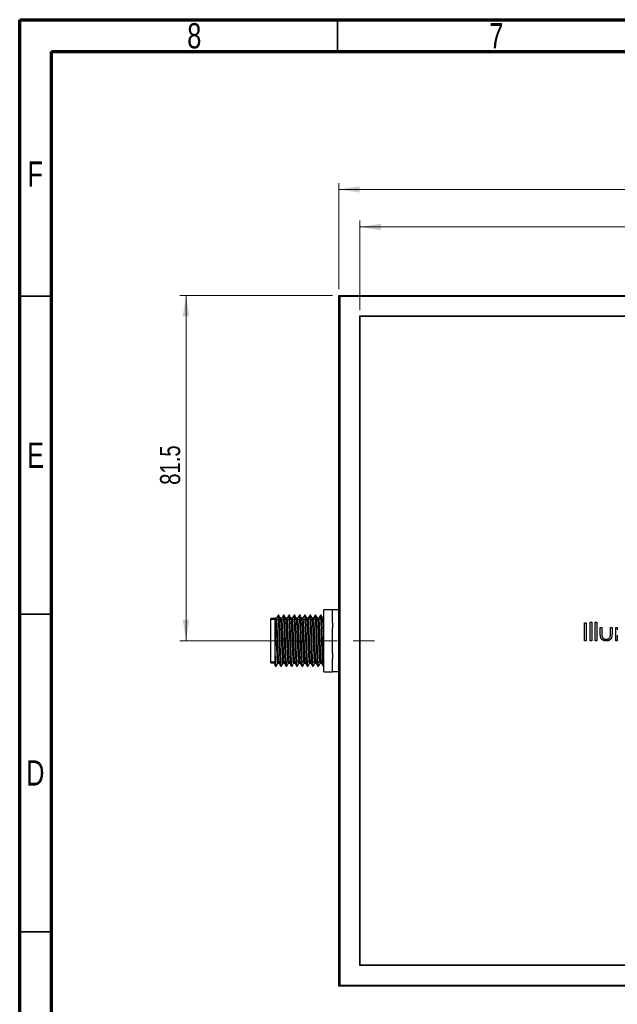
# Model space of a CAD drawing. Header units: millimetres. Extents: x 15 to 415, y 5 to 292.
# Tile 2 of 11: x 15 to 109, y 137 to 292. Entities that reach past the tile are written whole.
import ezdxf

# ---------------------------------------------------------------- set-up
doc = ezdxf.new("R2010")
doc.units = ezdxf.units.MM
doc.linetypes.add('CENTERX2', pattern=[20.32, 12.7, -2.54, 2.54, -2.54])
doc.styles.add('SLDTEXTSTYLE0', font='TXT', dxfattribs={"width": 0.75})
doc.dimstyles.new('SLDDIMSTYLE0', dxfattribs={"dimtxt": 3.175, "dimasz": 3.302, "dimexe": 0, "dimexo": 0.0625, "dimgap": 0.79375, "dimtad": 1, "dimdec": 1, "dimlfac": 1.5, "dimrnd": 1e-09, "dimzin": 4, "dimdsep": 46, "dimtxsty": 'SLDTEXTSTYLE0', "dimsah": 1, "dimcen": 0.09, "dimadec": 0, "dimazin": 1, "dimtfac": 1, "dimtdec": 1, "dimtofl": 0, "dimtmove": 0, "dimatfit": 3, "dimfxl": 1, "dimfrac": 2, "dimtolj": 1, "dimtzin": 12, "dimarcsym": 0})
doc.dimstyles.new('SLDDIMSTYLE1', dxfattribs={"dimtxt": 3.175, "dimasz": 3.302, "dimexe": 0, "dimexo": 0.0625, "dimgap": 0.79375, "dimtad": 1, "dimdec": 1, "dimlfac": 1.5, "dimrnd": 1e-09, "dimzin": 12, "dimdsep": 46, "dimtxsty": 'SLDTEXTSTYLE0', "dimsah": 1, "dimcen": 0.09, "dimadec": 0, "dimazin": 3, "dimtfac": 1, "dimtdec": 1, "dimtofl": 0, "dimtmove": 0, "dimatfit": 3, "dimfxl": 1, "dimfrac": 2, "dimtolj": 1, "dimtzin": 12, "dimarcsym": 0})

# ---------------------------------------------------------------- blocks, each defined once
blk = doc.blocks.new('_D_1')
at = {"color": 7, "linetype": 'Continuous', "lineweight": 0}
for p, q in [((68.52, 246.3), (68.52, 260.39)), ((170.52, 246.3), (170.52, 260.39)), ((170.52, 259.39), (68.52, 259.39))]:
    blk.add_line(p, q, dxfattribs=at)
at = {"color": 7, "linetype": 'Continuous', "lineweight": 18}
for points in [[(68.52, 259.39), (71.82, 258.88), (71.82, 259.9)], [(170.52, 259.39), (167.22, 259.9), (167.22, 258.88)]]:
    blk.add_solid(points, dxfattribs=at)
at = {"color": 7, "linetype": 'Continuous', "lineweight": 18, "insert": (122.93, 263.48), "char_height": 3.175, "attachment_point": 1, "style": 'SLDTEXTSTYLE0'}
blk.add_mtext('153.0', dxfattribs=at)
blk = doc.blocks.new('_D_2')
at = {"color": 7, "linetype": 'Continuous', "lineweight": 0}
for p, q in [((65.18, 249.63), (65.18, 266.3)), ((65.18, 265.3), (173.85, 265.3)), ((173.85, 249.63), (173.85, 266.3))]:
    blk.add_line(p, q, dxfattribs=at)
at = {"color": 7, "linetype": 'Continuous', "lineweight": 18}
for points in [[(65.18, 265.3), (68.49, 264.8), (68.49, 265.81)], [(173.85, 265.3), (170.55, 265.81), (170.55, 264.8)]]:
    blk.add_solid(points, dxfattribs=at)
at = {"color": 7, "linetype": 'Continuous', "lineweight": 18, "insert": (121.98, 269.4), "char_height": 3.175, "attachment_point": 1, "style": 'SLDTEXTSTYLE0'}
blk.add_mtext('163.0', dxfattribs=at)
blk = doc.blocks.new('_D_4')
at = {"color": 7, "linetype": 'Continuous', "lineweight": 0}
for p, q in [((64.18, 248.63), (40.16, 248.63)), ((41.16, 194.3), (41.16, 248.63)), ((59.85, 194.3), (40.16, 194.3))]:
    blk.add_line(p, q, dxfattribs=at)
at = {"color": 7, "linetype": 'Continuous', "lineweight": 18}
for points in [[(41.16, 248.63), (40.65, 245.33), (41.66, 245.33)], [(41.16, 194.3), (41.66, 197.6), (40.65, 197.6)]]:
    blk.add_solid(points, dxfattribs=at)
at = {"color": 7, "linetype": 'Continuous', "lineweight": 18, "insert": (37.06, 218.83), "char_height": 3.175, "attachment_point": 1, "rotation": 90, "style": 'SLDTEXTSTYLE0'}
blk.add_mtext('81.5', dxfattribs=at)

msp = doc.modelspace()

# ---------------------------------------------------------------- linework, layer by layer
at = {"color": 7, "linetype": 'Continuous', "lineweight": 70}
for p, q in [((15, 5), (15, 292)), ((15, 292), (415, 292)), ((20, 10), (20, 287)), ((20, 287), (410, 287))]:
    msp.add_line(p, q, dxfattribs=at)
at = {"color": 7, "linetype": 'Continuous', "lineweight": 35}
for p, q in [((65, 287), (65, 292)), ((20, 248.5), (15, 248.5)), ((20, 198.5), (15, 198.5)), ((15, 148.5), (20, 148.5)), ((20, 148.5), (15, 148.5))]:
    msp.add_line(p, q, dxfattribs=at)
at = {"color": 7, "linetype": 'Continuous', "lineweight": 25}
for p, q in [((65.3506, 248.4677), (65.184, 248.6344)), ((65.184, 248.6344), (173.8506, 248.6344)), ((65.184, 139.9677), (65.184, 248.6344)), ((173.684, 248.4677), (65.3506, 248.4677)), ((65.3506, 248.4677), (65.3506, 140.1344)), ((170.584, 245.3677), (68.4506, 245.3677)), ((68.4506, 245.3677), (68.4506, 143.2344)), ((170.5173, 245.301), (68.5173, 245.301)), ((68.5173, 245.301), (68.5173, 143.301)), ((55.7465, 198.301), (55.6422, 198.301)), ((56.5799, 198.301), (56.4755, 198.301)), ((57.4132, 198.301), (57.3089, 198.301)), ((58.2465, 198.301), (58.1422, 198.301)), ((59.0799, 198.301), (58.9755, 198.301)), ((59.9132, 198.301), (59.8089, 198.301)), ((60.7465, 198.301), (60.6422, 198.301)), ((61.5799, 198.301), (61.4755, 198.301)), ((62.4132, 198.301), (62.3089, 198.301)), ((64.184, 199.1765), (62.8506, 199.1765)), ((62.8506, 198.9533), (62.8506, 199.1765)), ((62.8506, 197.3488), (62.8506, 198.9533)), ((64.184, 199.1765), (64.184, 199.1128)), ((65.184, 199.1344), (64.184, 199.1344)), ((64.184, 197.1024), (64.184, 199.1128)), ((55.184, 197.801), (54.5173, 197.801)), ((54.5173, 194.301), (54.5173, 197.801)), ((62.8506, 197.85), (62.6775, 197.85)), ((62.8506, 195.9055), (62.8506, 197.3488)), ((64.184, 197.1024), (64.184, 196.3114)), ((103.8504, 197.1233), (104.1036, 197.1233)), ((103.8504, 194.301), (103.8504, 197.1233)), ((104.1036, 197.1233), (104.1036, 194.301)), ((104.7187, 197.1956), (104.972, 197.1956)), ((104.7187, 194.301), (104.7187, 197.1956)), ((104.972, 197.1956), (104.972, 194.301)), ((105.5147, 197.1956), (105.768, 197.1956)), ((105.5147, 194.301), (105.5147, 197.1956)), ((105.768, 197.1956), (105.768, 194.301)), ((62.8506, 192.6966), (62.8506, 195.9055)), ((64.184, 192.2907), (64.184, 196.3114)), ((106.3108, 196.3634), (106.564, 196.3634)), ((106.3108, 195.378), (106.3108, 196.3634)), ((106.564, 196.3634), (106.564, 195.4069)), ((107.9028, 196.3634), (108.1561, 196.3634)), ((107.9028, 195.4069), (107.9028, 196.3634)), ((108.1561, 196.3634), (108.1561, 195.3594)), ((108.735, 196.3634), (108.9882, 196.3634)), ((108.735, 194.301), (108.735, 196.3634)), ((108.9882, 196.3634), (108.9882, 196.005)), ((54.5173, 190.801), (54.5173, 194.301)), ((104.1036, 194.301), (103.8504, 194.301)), ((104.972, 194.301), (104.7187, 194.301)), ((105.768, 194.301), (105.5147, 194.301)), ((108.9882, 194.301), (108.735, 194.301)), ((108.9882, 195.1689), (108.9882, 194.301)), ((55.184, 190.4992), (55.184, 192.492)), ((62.8506, 191.2533), (62.8506, 192.6966)), ((64.184, 192.2907), (64.184, 191.4997)), ((54.5173, 190.801), (55.184, 190.801)), ((62.257, 190.7521), (62.4613, 190.7521)), ((62.8506, 189.6488), (62.8506, 191.2533)), ((64.184, 189.4893), (64.184, 191.4997)), ((55.177, 190.379), (55.2185, 190.3074)), ((55.184, 190.301), (55.3299, 190.301)), ((56.059, 190.301), (56.1632, 190.301)), ((56.8923, 190.301), (56.9966, 190.301)), ((57.7256, 190.301), (57.8299, 190.301)), ((58.559, 190.301), (58.6632, 190.301)), ((59.3923, 190.301), (59.4966, 190.301)), ((60.2256, 190.301), (60.3299, 190.301)), ((61.059, 190.301), (61.1632, 190.301)), ((61.8923, 190.301), (61.9966, 190.301)), ((62.7256, 190.301), (62.8506, 190.301)), ((62.8506, 189.4255), (62.8506, 189.6488)), ((62.8506, 189.4255), (64.184, 189.4255)), ((64.184, 189.4893), (64.184, 189.4255)), ((64.184, 189.4677), (65.184, 189.4677)), ((68.4506, 143.2344), (170.584, 143.2344)), ((68.5173, 143.301), (170.5173, 143.301)), ((65.3506, 140.1344), (65.184, 139.9677)), ((173.8506, 139.9677), (65.184, 139.9677)), ((65.3506, 140.1344), (173.684, 140.1344))]:
    msp.add_line(p, q, dxfattribs=at)
at = {"color": 7, "linetype": 'Continuous', "lineweight": 18}
for p, q in [((62.8506, 197.6344), (54.5173, 197.6344)), ((62.6056, 197.9677), (62.5332, 197.9677)), ((62.8506, 190.9677), (54.5173, 190.9677)), ((62.8506, 190.6344), (62.5332, 190.6344))]:
    msp.add_line(p, q, dxfattribs=at)
at = {"color": 7, "linetype": 'CENTERX2', "lineweight": 18}
msp.add_line((47.1409, 194.301), (70.8182, 194.301), dxfattribs=at)
at = {"color": 7, "linetype": 'Continuous', "lineweight": 25, "flags": 128}
msp.add_lwpolyline([(55.5903, 190.7823), (55.5727, 190.7847), (55.5368, 191.0361), (55.5009, 191.5183), (55.4673, 192.1818), (55.4312, 193.0089), (55.3955, 193.9252), (55.3618, 194.8499), (55.3506, 195.1413), (55.3254, 195.7648), (55.3004, 196.3362), (55.2666, 197.0188), (55.231, 197.5234), (55.1949, 197.8019), (55.184, 197.8382), (55.184, 197.8382)], dxfattribs=at)
at = {"color": 7, "linetype": 'Continuous', "lineweight": 25}
for points, knots in [([(56.0516, 190.3362), (56.0483, 190.334), (56.0335, 190.3241), (56.0055, 190.5898), (55.9694, 191.1202), (55.9363, 191.8917), (55.9, 192.8261), (55.864, 193.8658), (55.8308, 194.9347), (55.7944, 195.9605), (55.7586, 196.8681), (55.7254, 197.6019), (55.6889, 198.0867), (55.661, 198.3132), (55.6459, 198.2792), (55.6422, 198.2708)], [0, 0, 0, 0, 0.02556314, 0.11215416, 0.19862982, 0.28335438, 0.36999605, 0.4564085, 0.54114947, 0.62783761, 0.71418276, 0.79894829, 0.88567871, 0.97195245, 1, 1, 1, 1]), ([(56.0149, 197.8429), (55.9713, 197.9183), (55.8842, 198.0689), (55.7971, 198.2196), (55.7536, 198.2947)], [0, 0, 0, 0, 0.50085779, 1, 1, 1, 1]), ([(56.885, 190.3362), (56.8816, 190.334), (56.8668, 190.3241), (56.8388, 190.5898), (56.8028, 191.1202), (56.7696, 191.8917), (56.7333, 192.8261), (56.6973, 193.8658), (56.6642, 194.9347), (56.6278, 195.9605), (56.5919, 196.8681), (56.5587, 197.6019), (56.5222, 198.0867), (56.4944, 198.3132), (56.4793, 198.2792), (56.4755, 198.2708)], [0, 0, 0, 0, 0.025569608, 0.112160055, 0.198635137, 0.283359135, 0.370000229, 0.456412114, 0.541152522, 0.627840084, 0.714184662, 0.798949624, 0.885679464, 0.971952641, 1, 1, 1, 1]), ([(56.8483, 197.8429), (56.8047, 197.9183), (56.7175, 198.0689), (56.6304, 198.2195), (56.5869, 198.2947)], [0, 0, 0, 0, 0.50074683, 1, 1, 1, 1]), ([(57.7183, 190.3362), (57.7149, 190.334), (57.7002, 190.3241), (57.6721, 190.5898), (57.6361, 191.1202), (57.603, 191.8917), (57.5666, 192.8261), (57.5307, 193.8658), (57.4975, 194.9347), (57.4611, 195.9605), (57.4252, 196.8681), (57.392, 197.6019), (57.3556, 198.0867), (57.3277, 198.3132), (57.3126, 198.2792), (57.3089, 198.2708)], [0, 0, 0, 0, 0.02557608, 0.11216595, 0.19864046, 0.28336389, 0.37000441, 0.45641572, 0.54115557, 0.62784256, 0.71418656, 0.79895096, 0.88568022, 0.97195283, 1, 1, 1, 1]), ([(57.6816, 197.8429), (57.638, 197.9183), (57.5509, 198.0689), (57.4638, 198.2195), (57.4203, 198.2947)], [0, 0, 0, 0, 0.50063549, 1, 1, 1, 1]), ([(58.5516, 190.3362), (58.5483, 190.334), (58.5335, 190.3241), (58.5055, 190.5898), (58.4694, 191.1202), (58.4363, 191.8917), (58.4, 192.8261), (58.364, 193.8658), (58.3308, 194.9347), (58.2944, 195.9605), (58.2586, 196.8681), (58.2254, 197.6019), (58.1889, 198.0867), (58.161, 198.3132), (58.1459, 198.2792), (58.1422, 198.2708)], [0, 0, 0, 0, 0.025582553, 0.11217185, 0.198645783, 0.283368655, 0.370008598, 0.456419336, 0.541158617, 0.627845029, 0.714188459, 0.798952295, 0.885680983, 0.971953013, 1, 1, 1, 1]), ([(58.5149, 197.8429), (58.4713, 197.9183), (58.3842, 198.0689), (58.2971, 198.2195), (58.2536, 198.2947)], [0, 0, 0, 0, 0.50052379, 1, 1, 1, 1]), ([(59.385, 190.3362), (59.3816, 190.334), (59.3668, 190.3241), (59.3388, 190.5898), (59.3028, 191.1202), (59.2696, 191.8917), (59.2333, 192.8261), (59.1973, 193.8658), (59.1642, 194.9347), (59.1278, 195.9605), (59.0919, 196.8681), (59.0587, 197.6019), (59.0222, 198.0867), (58.9944, 198.3132), (58.9793, 198.2792), (58.9755, 198.2708)], [0, 0, 0, 0, 0.02558903, 0.11217775, 0.19865111, 0.28337342, 0.37001278, 0.45642295, 0.54116167, 0.6278475, 0.71419036, 0.79895363, 0.88568174, 0.9719532, 1, 1, 1, 1]), ([(59.3483, 197.8429), (59.3047, 197.9182), (59.2176, 198.0689), (59.1305, 198.2195), (59.0869, 198.2947)], [0, 0, 0, 0, 0.500411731, 1, 1, 1, 1]), ([(60.2183, 190.3362), (60.2149, 190.334), (60.2002, 190.3241), (60.1721, 190.5898), (60.1361, 191.1202), (60.103, 191.8917), (60.0666, 192.8261), (60.0307, 193.8658), (59.9975, 194.9347), (59.9611, 195.9605), (59.9252, 196.8681), (59.892, 197.6019), (59.8556, 198.0867), (59.8277, 198.3132), (59.8126, 198.2792), (59.8089, 198.2708)], [0, 0, 0, 0, 0.0255955, 0.11218365, 0.19865643, 0.28337818, 0.37001697, 0.45642656, 0.54116472, 0.62784997, 0.71419226, 0.79895497, 0.8856825, 0.97195339, 1, 1, 1, 1]), ([(60.1816, 197.8429), (60.138, 197.9182), (60.0509, 198.0688), (59.9638, 198.2195), (59.9203, 198.2947)], [0, 0, 0, 0, 0.50029932, 1, 1, 1, 1]), ([(61.0517, 190.3362), (61.0483, 190.334), (61.0335, 190.3241), (61.0055, 190.5898), (60.9694, 191.1202), (60.9363, 191.8917), (60.9, 192.8261), (60.864, 193.8658), (60.8308, 194.9347), (60.7944, 195.9605), (60.7586, 196.8681), (60.7254, 197.6019), (60.6889, 198.0867), (60.661, 198.3132), (60.6459, 198.2792), (60.6422, 198.2708)], [0, 0, 0, 0, 0.02560198, 0.11218955, 0.19866176, 0.28338294, 0.37002116, 0.45643017, 0.54116777, 0.62785245, 0.71419416, 0.7989563, 0.88568326, 0.97195357, 1, 1, 1, 1]), ([(61.0149, 197.8429), (60.9714, 197.9182), (60.8842, 198.0688), (60.7971, 198.2195), (60.7536, 198.2947)], [0, 0, 0, 0, 0.50018657, 1, 1, 1, 1]), ([(61.885, 190.3362), (61.8816, 190.334), (61.8668, 190.3241), (61.8388, 190.5898), (61.8028, 191.1202), (61.7696, 191.8917), (61.7333, 192.8261), (61.6973, 193.8658), (61.6642, 194.9347), (61.6278, 195.9605), (61.5919, 196.8681), (61.5587, 197.6019), (61.5222, 198.0867), (61.4944, 198.3132), (61.4793, 198.2792), (61.4755, 198.2708)], [0, 0, 0, 0, 0.02560846, 0.11219545, 0.19866709, 0.28338771, 0.37002535, 0.45643379, 0.54117082, 0.62785492, 0.71419606, 0.79895764, 0.88568402, 0.97195376, 1, 1, 1, 1]), ([(61.8483, 197.8429), (61.8047, 197.9182), (61.7176, 198.0688), (61.6305, 198.2194), (61.5869, 198.2947)], [0, 0, 0, 0, 0.50007348, 1, 1, 1, 1]), ([(62.7183, 190.3362), (62.715, 190.334), (62.7002, 190.3241), (62.6721, 190.5898), (62.6361, 191.1202), (62.603, 191.8917), (62.5666, 192.8261), (62.5307, 193.8658), (62.4975, 194.9347), (62.4611, 195.9605), (62.4252, 196.8681), (62.392, 197.6019), (62.3556, 198.0867), (62.3277, 198.3132), (62.3126, 198.2792), (62.3089, 198.2708)], [0, 0, 0, 0, 0.02561494, 0.11220136, 0.19867242, 0.28339247, 0.37002954, 0.4564374, 0.54117387, 0.6278574, 0.71419796, 0.79895898, 0.88568478, 0.97195395, 1, 1, 1, 1]), ([(62.6816, 197.8429), (62.6381, 197.9182), (62.5509, 198.0688), (62.4638, 198.2194), (62.4203, 198.2947)], [0, 0, 0, 0, 0.49996006, 1, 1, 1, 1]), ([(55.382, 197.85), (55.3472, 197.85), (55.2777, 197.85), (55.2083, 197.85), (55.1736, 197.85)], [0, 0, 0, 0, 0.50121247, 1, 1, 1, 1]), ([(55.184, 192.492), (55.184, 192.7774), (55.184, 193.0726), (55.184, 193.5296), (55.184, 193.6848), (55.184, 193.9933), (55.184, 194.1474), (55.184, 194.6094), (55.184, 194.9185), (55.184, 195.3583), (55.184, 195.5019), (55.184, 195.7829), (55.184, 195.9213), (55.184, 196.3187), (55.184, 196.5602), (55.184, 196.8872), (55.184, 196.9908), (55.184, 197.1792), (55.184, 197.2651), (55.184, 197.4201), (55.184, 197.4894), (55.184, 197.6108), (55.184, 197.6625), (55.184, 197.7873), (55.184, 197.8325), (55.184, 197.8382)], [0, 0, 0, 0, 0.125, 0.125, 0.1875, 0.1875, 0.25, 0.25, 0.375, 0.375, 0.4375, 0.4375, 0.5, 0.5, 0.625, 0.625, 0.6875, 0.6875, 0.75, 0.75, 0.8125, 0.8125, 0.875, 0.875, 1, 1, 1, 1]), ([(55.6227, 198.255), (55.5791, 198.1798), (55.492, 198.0296), (55.4052, 197.8813), (55.3618, 197.8072)], [0, 0, 0, 0, 0.50066296, 1, 1, 1, 1]), ([(55.7903, 190.7834), (55.7873, 190.7818), (55.7728, 190.7739), (55.7451, 191.0088), (55.709, 191.4787), (55.6759, 192.1635), (55.6395, 192.9924), (55.6036, 193.9148), (55.5704, 194.8633), (55.534, 195.7733), (55.4982, 196.5786), (55.465, 197.2297), (55.4285, 197.6597), (55.4006, 197.8606), (55.3856, 197.8306), (55.3819, 197.8233)], [0, 0, 0, 0, 0.02340095, 0.11020603, 0.1968954, 0.28182829, 0.36868418, 0.45531015, 0.5402595, 0.62716201, 0.71372046, 0.79869444, 0.88563935, 0.97212619, 1, 1, 1, 1]), ([(56.1632, 190.3196), (56.1608, 190.3142), (56.1469, 190.284), (56.1206, 190.4758), (56.084, 190.9329), (56.0506, 191.6437), (56.0151, 192.5344), (55.9785, 193.5507), (55.9452, 194.6185), (55.9096, 195.6649), (55.873, 196.6147), (55.8397, 197.4058), (55.804, 197.9698), (55.772, 198.2764), (55.7536, 198.2712), (55.7465, 198.2693)], [0, 0, 0, 0, 0.01838044, 0.10285685, 0.1881127, 0.27145916, 0.35601751, 0.44124415, 0.52454277, 0.6091791, 0.69437238, 0.77763113, 0.86234146, 0.94749725, 1, 1, 1, 1]), ([(56.2153, 197.85), (56.1805, 197.85), (56.1124, 197.85), (56.0442, 197.85), (56.0108, 197.85)], [0, 0, 0, 0, 0.510523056, 1, 1, 1, 1]), ([(56.4236, 190.7823), (56.4178, 190.7769), (56.4006, 190.761), (56.3701, 191.0048), (56.334, 191.4798), (56.3009, 192.1632), (56.2645, 192.9926), (56.2286, 193.9145), (56.2031, 194.6453), (56.1794, 195.2607), (56.1588, 195.7729), (56.13, 196.4253), (56.1002, 197.0567), (56.0645, 197.5527), (56.0352, 197.8128), (56.0195, 197.8139), (56.0151, 197.8142)], [0, 0, 0, 0, 0.04426391, 0.13098816, 0.2175968, 0.30245061, 0.38922562, 0.47577093, 0.56064118, 0.58790197, 0.64842641, 0.70876912, 0.79369578, 0.880104, 0.96696689, 1, 1, 1, 1]), ([(56.456, 198.255), (56.4124, 198.1798), (56.3254, 198.0297), (56.2385, 197.8813), (56.1951, 197.8072)], [0, 0, 0, 0, 0.50058912, 1, 1, 1, 1]), ([(56.6237, 190.7834), (56.6206, 190.7818), (56.6061, 190.7739), (56.5784, 191.0088), (56.5424, 191.4787), (56.5092, 192.1635), (56.4729, 192.9924), (56.4369, 193.9148), (56.4038, 194.8633), (56.3673, 195.7733), (56.3315, 196.5786), (56.2983, 197.2297), (56.2618, 197.6597), (56.234, 197.8606), (56.2189, 197.8306), (56.2152, 197.8233)], [0, 0, 0, 0, 0.02340586, 0.1102105, 0.19689942, 0.28183188, 0.36868733, 0.45531285, 0.54026178, 0.62716383, 0.71372185, 0.7986954, 0.88563986, 0.97212625, 1, 1, 1, 1]), ([(56.9966, 190.3196), (56.9941, 190.3142), (56.9803, 190.284), (56.9539, 190.4758), (56.9173, 190.9329), (56.8839, 191.6437), (56.8484, 192.5344), (56.8118, 193.5507), (56.7785, 194.6185), (56.7429, 195.6649), (56.7063, 196.6147), (56.6731, 197.4058), (56.6374, 197.9698), (56.6053, 198.2764), (56.5869, 198.2712), (56.5799, 198.2693)], [0, 0, 0, 0, 0.01838044, 0.10285685, 0.1881127, 0.27145916, 0.35601751, 0.44124415, 0.52454277, 0.6091791, 0.69437238, 0.77763113, 0.86234146, 0.94749725, 1, 1, 1, 1]), ([(57.0486, 197.85), (57.0139, 197.85), (56.9457, 197.85), (56.8775, 197.85), (56.8442, 197.85)], [0, 0, 0, 0, 0.51038644, 1, 1, 1, 1]), ([(57.257, 190.7823), (57.2512, 190.7769), (57.234, 190.761), (57.2034, 191.0048), (57.1674, 191.4798), (57.1342, 192.1632), (57.0979, 192.9926), (57.0619, 193.9145), (57.0364, 194.6453), (57.0128, 195.2607), (56.9921, 195.7729), (56.9633, 196.4253), (56.9335, 197.0567), (56.8978, 197.5527), (56.8685, 197.8128), (56.8528, 197.8139), (56.8484, 197.8142)], [0, 0, 0, 0, 0.04427962, 0.13100284, 0.21761045, 0.30246324, 0.38923722, 0.4757815, 0.56065074, 0.5879112, 0.64843492, 0.70877691, 0.79370256, 0.88010975, 0.96697161, 1, 1, 1, 1]), ([(57.2893, 198.255), (57.2458, 198.1799), (57.1587, 198.0299), (57.0719, 197.8814), (57.0285, 197.8072)], [0, 0, 0, 0, 0.50051558, 1, 1, 1, 1]), ([(57.457, 190.7834), (57.4539, 190.7818), (57.4395, 190.7739), (57.4117, 191.0088), (57.3757, 191.4787), (57.3426, 192.1635), (57.3062, 192.9924), (57.2703, 193.9148), (57.2371, 194.8633), (57.2007, 195.7733), (57.1648, 196.5786), (57.1316, 197.2297), (57.0951, 197.6597), (57.0673, 197.8606), (57.0522, 197.8306), (57.0486, 197.8233)], [0, 0, 0, 0, 0.02341276, 0.11021679, 0.19690509, 0.28183694, 0.36869177, 0.45531668, 0.54026499, 0.62716643, 0.71372383, 0.79869677, 0.88564062, 0.97212639, 1, 1, 1, 1]), ([(57.8299, 190.3196), (57.8274, 190.3142), (57.8136, 190.284), (57.7873, 190.4758), (57.7506, 190.9329), (57.7172, 191.6437), (57.6818, 192.5344), (57.6451, 193.5507), (57.6118, 194.6185), (57.5762, 195.6649), (57.5397, 196.6147), (57.5064, 197.4058), (57.4707, 197.9698), (57.4386, 198.2764), (57.4202, 198.2712), (57.4132, 198.2693)], [0, 0, 0, 0, 0.01838044, 0.10285685, 0.1881127, 0.27145916, 0.35601751, 0.44124415, 0.52454277, 0.6091791, 0.69437238, 0.77763113, 0.86234146, 0.94749725, 1, 1, 1, 1]), ([(57.882, 197.85), (57.8472, 197.85), (57.779, 197.85), (57.7109, 197.85), (57.6775, 197.85)], [0, 0, 0, 0, 0.510249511, 1, 1, 1, 1]), ([(58.0903, 190.7823), (58.0845, 190.7769), (58.0673, 190.7609), (58.0367, 191.0048), (58.0007, 191.4798), (57.9676, 192.1632), (57.9312, 192.9926), (57.8952, 193.9145), (57.8698, 194.6453), (57.8461, 195.2607), (57.8254, 195.7729), (57.7967, 196.4253), (57.7668, 197.0567), (57.7311, 197.5527), (57.7019, 197.8128), (57.6861, 197.8139), (57.6818, 197.8142)], [0, 0, 0, 0, 0.04429533, 0.13101752, 0.21762409, 0.30247588, 0.38924882, 0.47579207, 0.5606603, 0.58792044, 0.64844344, 0.70878471, 0.79370935, 0.88011551, 0.96697634, 1, 1, 1, 1]), ([(58.1227, 198.255), (58.0791, 198.18), (57.9921, 198.03), (57.9052, 197.8815), (57.8618, 197.8072)], [0, 0, 0, 0, 0.500442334, 1, 1, 1, 1]), ([(58.2903, 190.7834), (58.2873, 190.7818), (58.2728, 190.7739), (58.2451, 191.0088), (58.209, 191.4787), (58.1759, 192.1635), (58.1395, 192.9924), (58.1036, 193.9148), (58.0704, 194.8633), (58.034, 195.7733), (57.9982, 196.5786), (57.965, 197.2297), (57.9285, 197.6597), (57.9006, 197.8606), (57.8856, 197.8306), (57.8819, 197.8233)], [0, 0, 0, 0, 0.02341567, 0.11021943, 0.19690747, 0.28183906, 0.36869363, 0.45531828, 0.54026633, 0.62716751, 0.71372464, 0.79869733, 0.88564091, 0.97212643, 1, 1, 1, 1]), ([(58.6632, 190.3196), (58.6608, 190.3142), (58.6469, 190.284), (58.6206, 190.4758), (58.584, 190.9329), (58.5506, 191.6437), (58.5151, 192.5344), (58.4785, 193.5507), (58.4452, 194.6185), (58.4096, 195.6649), (58.373, 196.6147), (58.3397, 197.4058), (58.304, 197.9698), (58.272, 198.2764), (58.2536, 198.2712), (58.2465, 198.2693)], [0, 0, 0, 0, 0.01838044, 0.10285685, 0.1881127, 0.27145916, 0.35601751, 0.44124415, 0.52454277, 0.6091791, 0.69437238, 0.77763113, 0.86234146, 0.94749725, 1, 1, 1, 1]), ([(58.7153, 197.85), (58.6805, 197.85), (58.6124, 197.85), (58.5442, 197.85), (58.5108, 197.85)], [0, 0, 0, 0, 0.51011232, 1, 1, 1, 1]), ([(58.9236, 190.7823), (58.9178, 190.7769), (58.9006, 190.7609), (58.8701, 191.0048), (58.834, 191.4798), (58.8009, 192.1632), (58.7645, 192.9926), (58.7286, 193.9145), (58.7031, 194.6453), (58.6794, 195.2607), (58.6588, 195.7729), (58.63, 196.4253), (58.6002, 197.0567), (58.5645, 197.5527), (58.5352, 197.8128), (58.5195, 197.8139), (58.5151, 197.8142)], [0, 0, 0, 0, 0.04431104, 0.1310322, 0.21763774, 0.30248852, 0.38926043, 0.47580264, 0.56066986, 0.58792968, 0.64845196, 0.70879251, 0.79371613, 0.88012127, 0.96698106, 1, 1, 1, 1]), ([(58.956, 198.255), (58.9125, 198.18), (58.8255, 198.0302), (58.7386, 197.8815), (58.6951, 197.8072)], [0, 0, 0, 0, 0.50036939, 1, 1, 1, 1]), ([(59.1237, 190.7834), (59.1206, 190.7818), (59.1061, 190.7739), (59.0784, 191.0088), (59.0424, 191.4787), (59.0092, 192.1635), (58.9729, 192.9924), (58.9369, 193.9148), (58.9038, 194.8633), (58.8673, 195.7733), (58.8315, 196.5786), (58.7983, 197.2297), (58.7618, 197.6597), (58.734, 197.8606), (58.7189, 197.8306), (58.7152, 197.8233)], [0, 0, 0, 0, 0.02342057, 0.11022389, 0.19691149, 0.28184266, 0.36869678, 0.45532099, 0.54026862, 0.62716936, 0.71372605, 0.79869831, 0.88564145, 0.97212653, 1, 1, 1, 1]), ([(59.4966, 190.3196), (59.4941, 190.3142), (59.4803, 190.284), (59.4539, 190.4758), (59.4173, 190.9329), (59.3839, 191.6437), (59.3484, 192.5344), (59.3118, 193.5507), (59.2785, 194.6185), (59.2429, 195.6649), (59.2063, 196.6147), (59.1731, 197.4058), (59.1374, 197.9698), (59.1053, 198.2764), (59.0869, 198.2712), (59.0799, 198.2693)], [0, 0, 0, 0, 0.01838044, 0.10285685, 0.1881127, 0.27145916, 0.35601751, 0.44124415, 0.52454277, 0.6091791, 0.69437238, 0.77763113, 0.86234146, 0.94749725, 1, 1, 1, 1]), ([(59.5486, 197.85), (59.5139, 197.85), (59.4457, 197.85), (59.3776, 197.85), (59.3442, 197.85)], [0, 0, 0, 0, 0.50997492, 1, 1, 1, 1]), ([(59.757, 190.7823), (59.7512, 190.7769), (59.734, 190.7609), (59.7034, 191.0048), (59.6674, 191.4798), (59.6342, 192.1632), (59.5979, 192.9926), (59.5619, 193.9145), (59.5364, 194.6453), (59.5128, 195.2607), (59.4921, 195.7729), (59.4633, 196.4253), (59.4335, 197.0567), (59.3978, 197.5527), (59.3685, 197.8128), (59.3528, 197.8139), (59.3485, 197.8142)], [0, 0, 0, 0, 0.04432675, 0.13104688, 0.21765139, 0.30250116, 0.38927203, 0.47581322, 0.56067942, 0.58793891, 0.64846047, 0.7088003, 0.79372292, 0.88012703, 0.96698578, 1, 1, 1, 1]), ([(59.7893, 198.255), (59.7458, 198.1801), (59.6588, 198.0304), (59.5719, 197.8816), (59.5285, 197.8072)], [0, 0, 0, 0, 0.50029676, 1, 1, 1, 1]), ([(59.957, 190.7834), (59.9539, 190.7818), (59.9395, 190.7739), (59.9117, 191.0088), (59.8757, 191.4787), (59.8426, 192.1635), (59.8062, 192.9924), (59.7703, 193.9148), (59.7371, 194.8633), (59.7007, 195.7733), (59.6648, 196.5786), (59.6316, 197.2297), (59.5951, 197.6597), (59.5673, 197.8606), (59.5522, 197.8306), (59.5486, 197.8233)], [0, 0, 0, 0, 0.02342547, 0.11022835, 0.19691552, 0.28184626, 0.36869994, 0.45532372, 0.54027092, 0.62717121, 0.71372747, 0.7986993, 0.88564201, 0.97212664, 1, 1, 1, 1]), ([(60.3299, 190.3196), (60.3274, 190.3142), (60.3136, 190.284), (60.2873, 190.4758), (60.2506, 190.9329), (60.2172, 191.6437), (60.1818, 192.5344), (60.1451, 193.5507), (60.1118, 194.6185), (60.0762, 195.6649), (60.0397, 196.6147), (60.0064, 197.4058), (59.9707, 197.9698), (59.9386, 198.2764), (59.9202, 198.2712), (59.9132, 198.2693)], [0, 0, 0, 0, 0.01838044, 0.10285685, 0.1881127, 0.27145916, 0.35601751, 0.44124415, 0.52454277, 0.6091791, 0.69437238, 0.77763113, 0.86234146, 0.94749725, 1, 1, 1, 1]), ([(60.382, 197.85), (60.3472, 197.85), (60.2791, 197.85), (60.2109, 197.85), (60.1775, 197.85)], [0, 0, 0, 0, 0.50983734, 1, 1, 1, 1]), ([(60.5903, 190.7823), (60.5845, 190.7769), (60.5673, 190.7609), (60.5367, 191.0048), (60.5007, 191.4798), (60.4676, 192.1632), (60.4312, 192.9926), (60.3952, 193.9145), (60.3698, 194.6453), (60.3461, 195.2607), (60.3254, 195.7729), (60.2967, 196.4253), (60.2668, 197.0567), (60.2311, 197.5527), (60.2019, 197.8128), (60.1861, 197.8139), (60.1818, 197.8141)], [0, 0, 0, 0, 0.04434247, 0.13106156, 0.21766504, 0.30251379, 0.38928364, 0.47582379, 0.56068899, 0.58794815, 0.64846899, 0.7088081, 0.79372971, 0.88013278, 0.96699051, 1, 1, 1, 1]), ([(60.6227, 198.255), (60.5792, 198.1801), (60.4922, 198.0305), (60.4052, 197.8816), (60.3618, 197.8072)], [0, 0, 0, 0, 0.50022444, 1, 1, 1, 1]), ([(60.7904, 190.7834), (60.7873, 190.7818), (60.7728, 190.7739), (60.7451, 191.0088), (60.709, 191.4787), (60.6759, 192.1635), (60.6395, 192.9924), (60.6036, 193.9148), (60.5704, 194.8633), (60.534, 195.7733), (60.4982, 196.5786), (60.465, 197.2297), (60.4285, 197.6597), (60.4006, 197.8606), (60.3856, 197.8306), (60.3819, 197.8233)], [0, 0, 0, 0, 0.02343037, 0.11023282, 0.19691954, 0.28184986, 0.36870311, 0.45532644, 0.54027322, 0.62717308, 0.7137289, 0.7987003, 0.88564257, 0.97212677, 1, 1, 1, 1]), ([(61.1632, 190.3196), (61.1608, 190.3142), (61.1469, 190.284), (61.1206, 190.4758), (61.084, 190.9329), (61.0506, 191.6437), (61.0151, 192.5344), (60.9785, 193.5507), (60.9452, 194.6185), (60.9096, 195.6649), (60.873, 196.6147), (60.8397, 197.4058), (60.804, 197.9698), (60.772, 198.2764), (60.7536, 198.2712), (60.7465, 198.2693)], [0, 0, 0, 0, 0.01838044, 0.10285685, 0.1881127, 0.27145916, 0.35601751, 0.44124415, 0.52454277, 0.6091791, 0.69437238, 0.77763113, 0.86234146, 0.94749725, 1, 1, 1, 1]), ([(61.2153, 197.85), (61.1806, 197.85), (61.1124, 197.85), (61.0443, 197.85), (61.0108, 197.85)], [0, 0, 0, 0, 0.50969961, 1, 1, 1, 1]), ([(61.4237, 190.7823), (61.4178, 190.7769), (61.4007, 190.7609), (61.3701, 191.0047), (61.334, 191.4798), (61.3009, 192.1632), (61.2645, 192.9926), (61.2286, 193.9145), (61.2031, 194.6453), (61.1794, 195.2607), (61.1588, 195.7729), (61.13, 196.4253), (61.1002, 197.0567), (61.0645, 197.5527), (61.0352, 197.8128), (61.0195, 197.8138), (61.0151, 197.8141)], [0, 0, 0, 0, 0.04435818, 0.13107624, 0.21767869, 0.30252643, 0.38929524, 0.47583436, 0.56069855, 0.58795739, 0.64847751, 0.7088159, 0.7937365, 0.88013854, 0.96699523, 1, 1, 1, 1]), ([(61.456, 198.255), (61.4125, 198.1802), (61.3255, 198.0307), (61.2386, 197.8817), (61.1951, 197.8072)], [0, 0, 0, 0, 0.50015245, 1, 1, 1, 1]), ([(61.6237, 190.7834), (61.6206, 190.7818), (61.6061, 190.7739), (61.5784, 191.0088), (61.5424, 191.4787), (61.5092, 192.1635), (61.4729, 192.9924), (61.4369, 193.9148), (61.4038, 194.8633), (61.3673, 195.7733), (61.3315, 196.5786), (61.2983, 197.2297), (61.2618, 197.6597), (61.234, 197.8606), (61.2189, 197.8306), (61.2152, 197.8233)], [0, 0, 0, 0, 0.02343527, 0.11023728, 0.19692357, 0.28185346, 0.36870627, 0.45532917, 0.54027552, 0.62717495, 0.71373033, 0.79870131, 0.88564314, 0.97212691, 1, 1, 1, 1]), ([(61.9966, 190.3196), (61.9941, 190.3142), (61.9803, 190.284), (61.9539, 190.4758), (61.9173, 190.9329), (61.8839, 191.6437), (61.8484, 192.5344), (61.8118, 193.5507), (61.7785, 194.6185), (61.7429, 195.6649), (61.7063, 196.6147), (61.6731, 197.4058), (61.6374, 197.9698), (61.6053, 198.2764), (61.5869, 198.2712), (61.5799, 198.2693)], [0, 0, 0, 0, 0.01838044, 0.10285685, 0.1881127, 0.27145916, 0.35601751, 0.44124415, 0.52454277, 0.6091791, 0.69437238, 0.77763113, 0.86234146, 0.94749725, 1, 1, 1, 1]), ([(62.0486, 197.85), (62.0139, 197.85), (61.9458, 197.85), (61.8776, 197.85), (61.8442, 197.85)], [0, 0, 0, 0, 0.50956177, 1, 1, 1, 1]), ([(62.257, 190.7823), (62.2512, 190.7769), (62.234, 190.7609), (62.2034, 191.0047), (62.1674, 191.4798), (62.1342, 192.1632), (62.0979, 192.9926), (62.0619, 193.9145), (62.0364, 194.6453), (62.0128, 195.2607), (61.9921, 195.7729), (61.9633, 196.4253), (61.9335, 197.0567), (61.8978, 197.5527), (61.8685, 197.8128), (61.8528, 197.8138), (61.8485, 197.8141)], [0, 0, 0, 0, 0.0443739, 0.13109092, 0.21769234, 0.30253907, 0.38930685, 0.47584494, 0.56070812, 0.58796663, 0.64848603, 0.7088237, 0.79374329, 0.8801443, 0.96699996, 1, 1, 1, 1]), ([(62.2893, 198.255), (62.2459, 198.1803), (62.1589, 198.0309), (62.0719, 197.8818), (62.0285, 197.8072)], [0, 0, 0, 0, 0.50008077, 1, 1, 1, 1]), ([(62.457, 190.7834), (62.4539, 190.7818), (62.4395, 190.7739), (62.4117, 191.0088), (62.3757, 191.4787), (62.3426, 192.1635), (62.3062, 192.9924), (62.2703, 193.9148), (62.2371, 194.8633), (62.2007, 195.7733), (62.1648, 196.5786), (62.1316, 197.2297), (62.0951, 197.6597), (62.0673, 197.8606), (62.0522, 197.8306), (62.0486, 197.8233)], [0, 0, 0, 0, 0.02344016, 0.11024174, 0.1969276, 0.28185706, 0.36870944, 0.45533191, 0.54027783, 0.62717682, 0.71373178, 0.79870233, 0.88564372, 0.97212706, 1, 1, 1, 1]), ([(62.8299, 190.3196), (62.8274, 190.3142), (62.8136, 190.284), (62.7873, 190.4758), (62.7506, 190.9329), (62.7172, 191.6437), (62.6818, 192.5344), (62.6451, 193.5507), (62.6118, 194.6185), (62.5762, 195.6649), (62.5397, 196.6147), (62.5064, 197.4058), (62.4707, 197.9698), (62.4386, 198.2764), (62.4202, 198.2712), (62.4132, 198.2693)], [0, 0, 0, 0, 0.01838044, 0.10285685, 0.1881127, 0.27145916, 0.35601751, 0.44124415, 0.52454277, 0.6091791, 0.69437238, 0.77763113, 0.86234146, 0.94749725, 1, 1, 1, 1]), ([(62.8506, 195.1413), (62.8422, 195.3524), (62.8254, 195.7741), (62.7966, 196.4248), (62.7668, 197.0569), (62.7311, 197.5527), (62.7019, 197.8128), (62.6861, 197.8138), (62.6818, 197.8141)], [0, 0, 0, 0, 0.146881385, 0.293321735, 0.499422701, 0.709119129, 0.919918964, 1, 1, 1, 1]), ([(107.2351, 194.2649), (107.21, 194.2651), (107.1607, 194.2657), (107.0884, 194.2714), (107.0191, 194.281), (106.9531, 194.2945), (106.8902, 194.3115), (106.8303, 194.3317), (106.7739, 194.3567), (106.7206, 194.3849), (106.6706, 194.4168), (106.6237, 194.4518), (106.5801, 194.4898), (106.5396, 194.5306), (106.5029, 194.5748), (106.4695, 194.622), (106.4389, 194.6718), (106.4112, 194.7251), (106.3874, 194.7836), (106.3664, 194.8483), (106.3492, 194.92), (106.3352, 194.9986), (106.324, 195.0836), (106.3162, 195.1757), (106.3118, 195.2745), (106.3111, 195.3428), (106.3108, 195.378)], [0, 0, 0, 0, 0.04515168, 0.08872725, 0.13053411, 0.17107075, 0.21009584, 0.24776924, 0.28484936, 0.3209855, 0.35638738, 0.39154928, 0.42619136, 0.46051106, 0.49497144, 0.52953363, 0.56457575, 0.60009619, 0.63753495, 0.67821342, 0.72258274, 0.7701823, 0.82187928, 0.87706701, 0.93652404, 1, 1, 1, 1]), ([(106.564, 195.4069), (106.5641, 195.3788), (106.5644, 195.3251), (106.5658, 195.2478), (106.5693, 195.1773), (106.5737, 195.1136), (106.5793, 195.0566), (106.586, 195.0066), (106.5935, 194.9631), (106.6008, 194.9368), (106.6042, 194.9246)], [0, 0, 0, 0, 0.17361658, 0.33212038, 0.47793628, 0.60993181, 0.72703152, 0.83167142, 0.92171548, 1, 1, 1, 1]), ([(108.1561, 195.3594), (108.1557, 195.3253), (108.155, 195.2591), (108.1506, 195.1629), (108.1429, 195.0733), (108.1314, 194.9901), (108.1178, 194.9136), (108.1002, 194.8434), (108.0793, 194.78), (108.0557, 194.7222), (108.0277, 194.6697), (107.998, 194.62), (107.9638, 194.5741), (107.9277, 194.5298), (107.8875, 194.4894), (107.844, 194.4519), (107.7979, 194.4166), (107.748, 194.3851), (107.6951, 194.3567), (107.6392, 194.3315), (107.5796, 194.3116), (107.517, 194.2944), (107.4511, 194.281), (107.3819, 194.2715), (107.3096, 194.2656), (107.2604, 194.2651), (107.2351, 194.2649)], [0, 0, 0, 0, 0.06221003, 0.12069597, 0.17554846, 0.22619061, 0.27371073, 0.31730207, 0.3578373, 0.39542784, 0.43108853, 0.46609747, 0.50101522, 0.53542361, 0.57017354, 0.60476507, 0.64009303, 0.6759387, 0.71222479, 0.74945545, 0.78760112, 0.82678377, 0.86782857, 0.91015951, 0.95393874, 1, 1, 1, 1]), ([(107.8609, 194.9043), (107.8643, 194.9155), (107.8718, 194.9404), (107.8798, 194.9827), (107.8871, 195.033), (107.8932, 195.0919), (107.8977, 195.159), (107.9, 195.2344), (107.9027, 195.3179), (107.9028, 195.3763), (107.9028, 195.4069)], [0, 0, 0, 0, 0.06969276, 0.15407366, 0.25459145, 0.37146541, 0.50475457, 0.6534943, 0.81895274, 1, 1, 1, 1]), ([(106.6042, 194.9246), (106.6096, 194.9093), (106.6204, 194.8789), (106.64, 194.8351), (106.6642, 194.7944), (106.6907, 194.7555), (106.7213, 194.7194), (106.7555, 194.6861), (106.7923, 194.6545), (106.8469, 194.6171), (106.9216, 194.577), (107.0197, 194.5424), (107.1261, 194.5218), (107.1996, 194.5194), (107.2374, 194.5181)], [0, 0, 0, 0, 0.060486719, 0.119715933, 0.178086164, 0.235971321, 0.294609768, 0.353536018, 0.413161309, 0.474545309, 0.599233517, 0.727029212, 0.859695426, 1, 1, 1, 1]), ([(107.2374, 194.5181), (107.2751, 194.5194), (107.3482, 194.5218), (107.4534, 194.5418), (107.5496, 194.5752), (107.6357, 194.6218), (107.7115, 194.6789), (107.7747, 194.7458), (107.8268, 194.8205), (107.8495, 194.8762), (107.8609, 194.9043)], [0, 0, 0, 0, 0.144632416, 0.279836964, 0.408371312, 0.53304287, 0.653596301, 0.770015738, 0.884339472, 1, 1, 1, 1]), ([(55.3299, 190.3196), (55.3274, 190.3142), (55.3136, 190.284), (55.2873, 190.4754), (55.2506, 190.9344), (55.218, 191.6233), (55.1951, 192.2074), (55.184, 192.492)], [0, 0, 0, 0, 0.05242169, 0.2933516, 0.53650446, 0.77421169, 1, 1, 1, 1]), ([(55.3393, 190.3122), (55.3828, 190.3872), (55.4698, 190.5375), (55.5569, 190.6881), (55.6005, 190.7636)], [0, 0, 0, 0, 0.49915724, 1, 1, 1, 1]), ([(55.5903, 190.7521), (55.625, 190.7521), (55.6931, 190.7521), (55.7612, 190.7521), (55.7946, 190.7521)], [0, 0, 0, 0, 0.50878983, 1, 1, 1, 1]), ([(55.7905, 190.7593), (55.8339, 190.6841), (55.9211, 190.5335), (56.0082, 190.3829), (56.0518, 190.3074)], [0, 0, 0, 0, 0.499053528, 1, 1, 1, 1]), ([(56.1727, 190.3122), (56.2161, 190.3872), (56.3031, 190.5375), (56.3902, 190.6882), (56.4338, 190.7636)], [0, 0, 0, 0, 0.49925238, 1, 1, 1, 1]), ([(56.4236, 190.7521), (56.4583, 190.7521), (56.5264, 190.7521), (56.5945, 190.7521), (56.6279, 190.7521)], [0, 0, 0, 0, 0.50892663, 1, 1, 1, 1]), ([(56.6238, 190.7593), (56.6673, 190.6841), (56.7544, 190.5335), (56.8415, 190.3828), (56.8851, 190.3074)], [0, 0, 0, 0, 0.499168, 1, 1, 1, 1]), ([(57.006, 190.3122), (57.0494, 190.3873), (57.1365, 190.5376), (57.2236, 190.6882), (57.2672, 190.7636)], [0, 0, 0, 0, 0.4993479, 1, 1, 1, 1]), ([(57.257, 190.7521), (57.2916, 190.7521), (57.3597, 190.7521), (57.4278, 190.7521), (57.4613, 190.7521)], [0, 0, 0, 0, 0.50906375, 1, 1, 1, 1]), ([(57.4571, 190.7593), (57.5006, 190.6841), (57.5878, 190.5334), (57.6749, 190.3828), (57.7185, 190.3074)], [0, 0, 0, 0, 0.499282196, 1, 1, 1, 1]), ([(57.8393, 190.3122), (57.8828, 190.3873), (57.9698, 190.5376), (58.0569, 190.6882), (58.1005, 190.7636)], [0, 0, 0, 0, 0.49944379, 1, 1, 1, 1]), ([(58.0903, 190.7521), (58.125, 190.7521), (58.1931, 190.7521), (58.2612, 190.7521), (58.2946, 190.7521)], [0, 0, 0, 0, 0.50920112, 1, 1, 1, 1]), ([(58.2905, 190.7593), (58.334, 190.684), (58.4211, 190.5334), (58.5082, 190.3828), (58.5518, 190.3074)], [0, 0, 0, 0, 0.49939612, 1, 1, 1, 1]), ([(58.6727, 190.3122), (58.7161, 190.3873), (58.8032, 190.5377), (58.8903, 190.6882), (58.9338, 190.7636)], [0, 0, 0, 0, 0.49954004, 1, 1, 1, 1]), ([(58.9236, 190.7521), (58.9583, 190.7521), (59.0264, 190.7521), (59.0945, 190.7521), (59.1279, 190.7521)], [0, 0, 0, 0, 0.50933872, 1, 1, 1, 1]), ([(59.1238, 190.7593), (59.1673, 190.684), (59.2544, 190.5334), (59.3415, 190.3828), (59.3851, 190.3074)], [0, 0, 0, 0, 0.49950975, 1, 1, 1, 1]), ([(59.506, 190.3122), (59.5495, 190.3873), (59.6365, 190.5377), (59.7236, 190.6883), (59.7672, 190.7636)], [0, 0, 0, 0, 0.49963665, 1, 1, 1, 1]), ([(59.757, 190.7521), (59.7917, 190.7521), (59.8598, 190.7521), (59.9279, 190.7521), (59.9613, 190.7521)], [0, 0, 0, 0, 0.50947649, 1, 1, 1, 1]), ([(59.9571, 190.7593), (60.0007, 190.684), (60.0878, 190.5334), (60.1749, 190.3828), (60.2185, 190.3074)], [0, 0, 0, 0, 0.49962309, 1, 1, 1, 1]), ([(60.3393, 190.3122), (60.3828, 190.3874), (60.4699, 190.5378), (60.5569, 190.6883), (60.6005, 190.7636)], [0, 0, 0, 0, 0.49973361, 1, 1, 1, 1]), ([(60.5903, 190.7521), (60.625, 190.7521), (60.6931, 190.7521), (60.7612, 190.7521), (60.7946, 190.7521)], [0, 0, 0, 0, 0.50961441, 1, 1, 1, 1]), ([(60.7905, 190.7593), (60.834, 190.684), (60.9211, 190.5334), (61.0082, 190.3828), (61.0518, 190.3074)], [0, 0, 0, 0, 0.49973613, 1, 1, 1, 1]), ([(61.1727, 190.3122), (61.2162, 190.3874), (61.3032, 190.5378), (61.3903, 190.6883), (61.4338, 190.7636)], [0, 0, 0, 0, 0.499830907, 1, 1, 1, 1]), ([(61.4236, 190.7521), (61.4584, 190.7521), (61.5265, 190.7521), (61.5946, 190.7521), (61.6279, 190.7521)], [0, 0, 0, 0, 0.50975245, 1, 1, 1, 1]), ([(61.6238, 190.7593), (61.6674, 190.684), (61.7545, 190.5334), (61.8416, 190.3827), (61.8851, 190.3074)], [0, 0, 0, 0, 0.49984887, 1, 1, 1, 1]), ([(62.006, 190.3122), (62.0495, 190.3874), (62.1366, 190.5379), (62.2236, 190.6883), (62.2672, 190.7636)], [0, 0, 0, 0, 0.49992854, 1, 1, 1, 1]), ([(62.4571, 190.7593), (62.5007, 190.684), (62.5878, 190.5333), (62.6749, 190.3827), (62.7185, 190.3074)], [0, 0, 0, 0, 0.49996129, 1, 1, 1, 1]), ([(55.2183, 190.3362), (55.2149, 190.3333), (55.2039, 190.3235), (55.1921, 190.4271), (55.184, 190.4992)], [0, 0, 0, 0, 0.30374999, 1, 1, 1, 1]), ([(55.184, 190.3829), (55.184, 190.3791), (55.184, 190.3668), (55.184, 190.445), (55.184, 190.4992)], [0, 0, 0, 0, 0.30582026, 1, 1, 1, 1])]:
    msp.add_open_spline(points, degree=3, knots=knots, dxfattribs=at)

# ---------------------------------------------------------------- texts
at = {"color": 7, "linetype": 'Continuous', "lineweight": 0, "char_height": 3.9688, "attachment_point": 2, "style": 'SLDTEXTSTYLE0'}
for s, insert in [('8', (42.46, 291.4544)), ('7', (89.96, 291.4544)), ('F', (17.4577, 269.7044)), ('E', (17.5078, 225.4544)), ('D', (17.4527, 175.4814))]:
    msp.add_mtext(s, dxfattribs=dict(at, insert=insert))

# ---------------------------------------------------------------- dimensions: what is measured, and where the dimension line sits
at = {"color": 7, "linetype": 'Continuous', "lineweight": 18}
for base, p1, p2, picture, middle in [((173.8506, 265.3046), (65.184, 248.6344), (173.8506, 248.6344), '_D_2', (127.2563, 265.3046)), ((68.5173, 259.3894), (170.5173, 245.301), (68.5173, 245.301), '_D_1', (128.2059, 259.3894))]:
    dim = msp.add_linear_dim(base=base, p1=p1, p2=p2, dimstyle='SLDDIMSTYLE0', dxfattribs=at)
    dim.commit()
    dim.dimension.update_dxf_attribs({"geometry": picture, "text_midpoint": middle, "dimtype": 160})
dim = msp.add_linear_dim(base=(41.1553, 248.6344), p1=(60.8506, 194.301), p2=(65.184, 248.6344), angle=90, dimstyle='SLDDIMSTYLE1', dxfattribs=at)
dim.commit()
dim.dimension.update_dxf_attribs({"geometry": '_D_4', "text_midpoint": (41.1553, 222.9387), "dimtype": 160})

doc.saveas('drawing.dxf')
